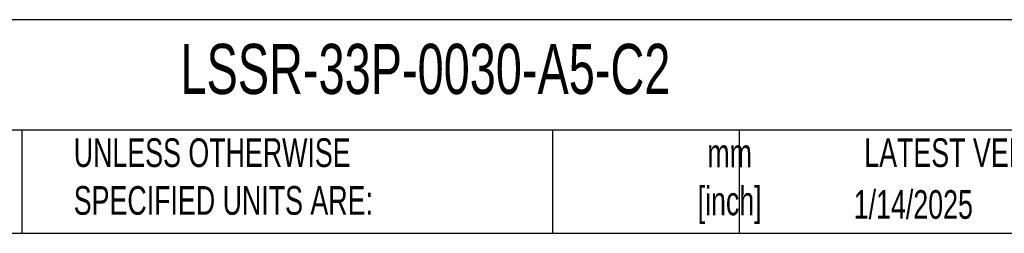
# Model space of a CAD drawing. Header units: millimetres. Extents: x 13 to 546, y 13 to 419.
# Tile 5 of 11: x 327 to 473, y 13 to 44. Entities that reach past the tile are written whole.
import ezdxf

# ---------------------------------------------------------------- set-up
doc = ezdxf.new("R2010")
doc.units = ezdxf.units.MM
doc.header["$LTSCALE"] = 2
doc.layers.add('TEXT', color=140, linetype='Continuous', lineweight=25)
doc.styles.add('SLDTEXTSTYLE0', font='TXT', dxfattribs={"width": 0.7})

msp = doc.modelspace()

# ---------------------------------------------------------------- linework, layer by layer
at = {"layer": 'TEXT'}
for p, q in [((546.1, 44.252), (12.7, 44.252)), ((546.1, 27.94), (12.7, 27.94)), ((327.56, 27.94), (327.56, 12.7)), ((406.049, 27.94), (406.049, 12.7)), ((433.624, 27.94), (433.624, 12.7)), ((12.7, 12.7), (546.1, 12.7))]:
    msp.add_line(p, q, dxfattribs=at)

# ---------------------------------------------------------------- texts
at = {"layer": 'TEXT', "style": 'SLDTEXTSTYLE0'}
for s, insert, char_height, attachment_point in [('LSSR-33P-0030-A5-C2', (351.004, 40.685), 7.40833, 1), ('UNLESS OTHERWISE ^JSPECIFIED UNITS ARE:', (335.216, 26.728), 4.23333, 1), ('LATEST VERSION', (469.104, 26.728), 4.23333, 2), ('mm^J[inch]', (432.233, 26.658), 4.2333, 2), ('1/14/2025', (459.403, 19.074), 4.2333, 2)]:
    msp.add_mtext(s, dxfattribs=dict(at, insert=insert, char_height=char_height, attachment_point=attachment_point))

doc.saveas('drawing.dxf')
